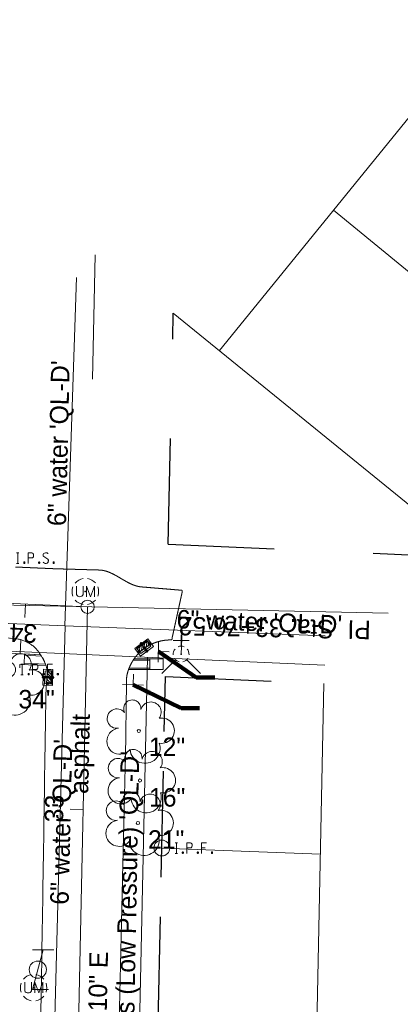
# Model space of a CAD drawing. Header units: feet. Extents: x 2433273 to 2447442, y 555003 to 575201.
# Tile 108 of 226: x 2445409 to 2445553, y 558191 to 558563. Entities that reach past the tile are written whole.
import ezdxf
from ezdxf.enums import TextEntityAlignment as Align

# ---------------------------------------------------------------- set-up
doc = ezdxf.new("R2010")
doc.units = ezdxf.units.FT
doc.header["$LTSCALE"] = 50
doc.header["$MEASUREMENT"] = 0
for name, pattern in [('cl20', [100, 5, -5, 80, -5, 5]), ('cl50', [100, 7.5, -7.5, 70, -7.5, 7.5]), ('DGN Style 1', [291.026069, 0.484236, -290.541832]), ('DGN Style 2', [484.236387, 290.541832, -193.694555]), ('DGN Style 3', [677.930942, 484.236387, -193.694555]), ('DGN Style 4', [775.262456, 387.38911, -193.694555, 0.484236, -193.694555]), ('DGN Style 5', [338.965471, 145.270916, -193.694555]), ('DGN Style 6', [921.017609, 0.484236, -193.694555, 338.965471, -193.694555, 0.484236, -193.694555]), ('DGN Style 7', [968.472775, 435.812749, -193.694555, 145.270916, -193.694555]), ('drainage01', [1.6, 0.85, -0.75]), ('rowex', [4.85, 0.8, -0.375, -0.375, 0.8, -0.3, 0.8, -0.3, 0.8, -0.3])]:
    doc.linetypes.add(name, pattern=pattern)
for name, color, linetype, lineweight in [('DR_X_Cells', 151, 'DGN Style 2', 0), ('DR_X_Cells (Construction)', 151, 'DGN Style 2', 0), ('DV_X_Property_Line', 7, 'Continuous', 0), ('GE_P_CL_50', 7, 'cl50', 13), ('GK_Drainage_Nodes (Construction)', 7, 'Continuous', 53), ('PV_P_Curb_Ramp', 120, 'Continuous', 13), ('PV_X_EOP', 7, 'DGN Style 3', 0), ('RW_X_CL_20', 6, 'cl20', 0), ('RW_X_Fee_RW', 6, 'rowex', 30), ('RW_X_Text', 7, 'Continuous', 0), ('SN_X_Public', 3, 'Continuous', 0), ('SV_P_Mon_Cells_Set', 7, 'Continuous', 0), ('SV_X_Mon_Cells_Found', 7, 'Continuous', 0), ('SV_X_Text', 7, 'Continuous', 0), ('UT_X_Gas', 2, 'Continuous', 0), ('UT_X_Gas_Text', 7, 'Continuous', 0), ('UT_X_Misc_Cells', 7, 'Continuous', 0), ('UT_X_Unknown_Cells', 7, 'Continuous', 0), ('UT_X_Unknown_Cells (Construction)', 7, 'Continuous', 0), ('UT_X_Water', 133, 'Continuous', 0), ('UT_X_Water_Cells', 133, 'Continuous', 0), ('UT_X_Water_Cells (Construction)', 133, 'Continuous', 0), ('UT_X_Water_Text', 7, 'Continuous', 0), ('VG_X_Cells', 3, 'Continuous', 0), ('VG_X_Text', 7, 'Continuous', 0)]:
    doc.layers.add(name, color=color, linetype=linetype, lineweight=lineweight)
doc.layers.add('GK_Visualization', color=30, linetype='Continuous', lineweight=13, plot=False)
doc.styles.add('Slanted-Normal LS 0.50', font='font31.shx', dxfattribs={"height": 0.14})
doc.styles.add('Slanted-Normal LS 0.50_0', font='font31.shx')
doc.styles.add('Style-font30', font='font30.shx')
doc.styles.add('Style-font31', font='font31.shx')
doc.dimstyles.new('Dec-0  Slanted', dxfattribs={"dimscale": 50, "dimtxt": 0.14, "dimasz": 0.14, "dimexe": 0.07, "dimexo": 0.07, "dimgap": 0.07, "dimtad": 1, "dimdec": 0, "dimzin": 3, "dimdsep": 46, "dimtxsty": 'Slanted-Normal LS 0.50_0', "dimcen": 0.09, "dimclrd": 97, "dimclre": 97, "dimclrt": 7, "dimadec": 0, "dimazin": 3, "dimtfac": 1, "dimtdec": 0, "dimtofl": 0, "dimtmove": 1, "dimatfit": 1, "dimfxl": 1, "dimtzin": 3, "dimlwd": 0, "dimlwe": 0, "dimarcsym": 0})

# ---------------------------------------------------------------- blocks, each defined once
blk = doc.blocks.new('X_34')
at = {"layer": 'GK_Visualization', "color": 1, "linetype": 'Continuous', "lineweight": 0}
for p, q in [((-0.07, -0.07), (0.07, 0.07)), ((-0.07, 0.07), (0.07, -0.07))]:
    blk.add_line(p, q, dxfattribs=at)
blk = doc.blocks.new('UMH_2')
at = {"layer": 'UT_X_Unknown_Cells', "color": 7, "linetype": 'Continuous', "lineweight": 0}
for p, q in [((-0.0671, 0.0408), (-0.0671, -0.0232)), ((-0.0167, 0.0408), (-0.0167, -0.0232))]:
    blk.add_line(p, q, dxfattribs=at)
at = {"layer": 'UT_X_Unknown_Cells', "color": 7, "linetype": 'Continuous', "lineweight": 0, "flags": 128}
blk.add_lwpolyline([(0.0094, -0.0392), (0.0094, 0.0408), (0.0391, -0.0392), (0.0687, 0.0408), (0.0687, -0.0392)], dxfattribs=at)
at = {"layer": 'UT_X_Unknown_Cells', "color": 7, "linetype": 'Continuous', "lineweight": 0}
for centre, radius, start, end in [((0, 0), 0.1, 100.0806, 140.07213), ((0, 0), 0.1, 40.05767, 80.10608), ((0, 0), 0.1, 160.01689, 200.03919), ((0, 0), 0.1, 340.01689, 20.03919), ((0, 0), 0.1, 220.05767, 260.04731), ((-0.0419, -0.0114), 0.0279, 205.19243, 334.80757), ((0, 0), 0.1, 280.01144, 320.02638)]:
    blk.add_arc(centre, radius, start, end, dxfattribs=at)
at = {"layer": 'UT_X_Unknown_Cells (Construction)', "color": 7, "linetype": 'Continuous', "lineweight": 30}
blk.add_point((0, 0), dxfattribs=at)
blk = doc.blocks.new('UMH_3')
at = {"layer": 'UT_X_Unknown_Cells', "color": 7, "linetype": 'Continuous', "lineweight": 0}
for p, q in [((-0.0671, 0.0407), (-0.0671, -0.0233)), ((-0.0167, 0.0407), (-0.0167, -0.0233))]:
    blk.add_line(p, q, dxfattribs=at)
at = {"layer": 'UT_X_Unknown_Cells', "color": 7, "linetype": 'Continuous', "lineweight": 0, "flags": 128}
blk.add_lwpolyline([(0.0094, -0.0393), (0.0094, 0.0407), (0.0391, -0.0393), (0.0687, 0.0407), (0.0687, -0.0393)], dxfattribs=at)
at = {"layer": 'UT_X_Unknown_Cells', "color": 7, "linetype": 'Continuous', "lineweight": 0}
for centre, radius, start, end in [((0, 0), 0.1, 100.0806, 140.07213), ((0, 0), 0.1, 40.05767, 80.10608), ((0, 0), 0.1, 160.01689, 200.03919), ((0, 0), 0.1, 340.01689, 20.03919), ((0, 0), 0.1, 220.05767, 260.04731), ((-0.0419, -0.0114), 0.0279, 205.19243, 334.80757), ((0, 0), 0.1, 280.01144, 320.02638)]:
    blk.add_arc(centre, radius, start, end, dxfattribs=at)
at = {"layer": 'UT_X_Unknown_Cells (Construction)', "color": 7, "linetype": 'Continuous', "lineweight": 30}
blk.add_point((0, 0), dxfattribs=at)
blk = doc.blocks.new('TLGT_7')
at = {"layer": 'UT_X_Misc_Cells', "color": 30, "linetype": 'Continuous', "lineweight": 0}
for p, q in [((0.0402, 0.15), (-0.0402, -0.15)), ((0.1202, 0.15), (-0.0398, 0.15)), ((0.0798, -0.15), (-0.0402, -0.15))]:
    blk.add_line(p, q, dxfattribs=at)
blk.add_circle((0, 0), 0.065, dxfattribs=at)
blk = doc.blocks.new('SGN1P_13')
at = {"layer": 'SN_X_Public', "color": 3, "linetype": 'Continuous', "lineweight": 0}
for p, q in [((0, 0.08), (0, -0.08)), ((0, 0), (-0.08, 0))]:
    blk.add_line(p, q, dxfattribs=at)
blk = doc.blocks.new('CB3-X_9')
at = {"layer": 'DR_X_Cells', "color": 151, "linetype": 'Continuous', "lineweight": 0}
for p, q in [((-2.5, -1.76), (-0.75, 0)), ((-2.5, -0.63), (-1.88, 0)), ((-1.44, -1.83), (0.38, 0)), ((-0.31, -1.83), (1.51, 0)), ((0.82, -1.83), (2.5, -0.14)), ((1.94, -1.83), (2.5, -1.28))]:
    blk.add_line(p, q, dxfattribs=at)
at = {"layer": 'DR_X_Cells', "color": 151, "linetype": 'drainage01', "lineweight": 0}
blk.add_lwpolyline([(-3.04, 1.42), (3.04, 1.42), (3.04, -2.17), (-3.04, -2.17), (-3.04, 1.42)], close=True, dxfattribs=at)
at = {"layer": 'DR_X_Cells', "color": 151, "linetype": 'Continuous', "lineweight": 0, "flags": 128}
blk.add_lwpolyline([(-2.5, 0), (2.5, 0), (2.5, -1.83), (-2.5, -1.83), (-2.5, 0)], close=True, dxfattribs=at)
at = {"layer": 'DR_X_Cells (Construction)', "color": 20, "linetype": 'drainage01', "lineweight": 0}
blk.add_lwpolyline([(-2.37, 0.75), (2.37, 0.75), (2.37, -1.5), (-2.37, -1.5), (-2.37, 0.75)], close=True, dxfattribs=at)
at = {"layer": 'GK_Drainage_Nodes (Construction)', "color": 21, "linetype": 'DGN Style 2', "lineweight": 53}
blk.add_point((0, 1.42), dxfattribs=at)
at = {"layer": 'GK_Drainage_Nodes (Construction)', "color": 61, "linetype": 'DGN Style 6', "lineweight": 53}
for p in [(0, 0.75), (-2.37, -0.37), (0, -1.5), (2.37, -0.37)]:
    blk.add_point(p, dxfattribs=at)
at = {"layer": 'GK_Drainage_Nodes (Construction)', "color": 21, "linetype": 'DGN Style 5', "lineweight": 53}
blk.add_point((0, 0), dxfattribs=at)
at = {"layer": 'GK_Drainage_Nodes (Construction)', "color": 40, "linetype": 'DGN Style 4', "lineweight": 53}
blk.add_point((0, 0), dxfattribs=at)
at = {"layer": 'GK_Drainage_Nodes (Construction)', "color": 151, "linetype": 'DGN Style 7', "lineweight": 53}
blk.add_point((0, -0.37), dxfattribs=at)
at = {"layer": 'GK_Drainage_Nodes (Construction)', "color": 223, "linetype": 'DGN Style 1', "lineweight": 53}
blk.add_point((0, -2.17), dxfattribs=at)
blk = doc.blocks.new('FH_7')
at = {"layer": 'UT_X_Water_Cells', "color": 133, "linetype": 'Continuous', "lineweight": 0}
for p, q in [((0.0599, 0.1032), (-0.0601, 0.1032)), ((-0.0001, 0.0602), (-0.0001, 0.1462)), ((-0.0423, -0.0424), (-0.1463, -0.1463)), ((0.0422, -0.0424), (0.1463, -0.1463))]:
    blk.add_line(p, q, dxfattribs=at)
for start, end in [(140.02099, 184.06293), (68.13946, 112.03798), (356.01648, 39.98885), (211.87877, 255.84793), (283.82389, 329.90967)]:
    blk.add_arc((0, 0), 0.06, start, end, dxfattribs=at)
at = {"layer": 'UT_X_Water_Cells (Construction)', "color": 133, "linetype": 'Continuous', "lineweight": 30}
blk.add_point((0, 0), dxfattribs=at)
blk.add_point((0, 0), dxfattribs=at)
blk = doc.blocks.new('SGN1P_14')
at = {"layer": 'SN_X_Public', "color": 3, "linetype": 'Continuous', "lineweight": 0}
for p, q in [((0, 0.08), (0, -0.08)), ((0, 0), (-0.08, 0))]:
    blk.add_line(p, q, dxfattribs=at)
blk = doc.blocks.new('CB3-X_10')
at = {"layer": 'DR_X_Cells', "color": 151, "linetype": 'Continuous', "lineweight": 0}
for p, q in [((-0.31, -1.83), (1.51, 0)), ((-2.5, -1.76), (-0.75, 0)), ((-2.5, -0.63), (-1.88, 0)), ((-1.44, -1.83), (0.38, 0)), ((0.82, -1.83), (2.5, -0.14)), ((1.94, -1.83), (2.5, -1.28))]:
    blk.add_line(p, q, dxfattribs=at)
at = {"layer": 'DR_X_Cells', "color": 151, "linetype": 'drainage01', "lineweight": 0}
blk.add_lwpolyline([(-3.04, 1.42), (3.04, 1.42), (3.04, -2.17), (-3.04, -2.17), (-3.04, 1.42)], close=True, dxfattribs=at)
at = {"layer": 'DR_X_Cells', "color": 151, "linetype": 'Continuous', "lineweight": 0, "flags": 128}
blk.add_lwpolyline([(-2.5, 0), (2.5, 0), (2.5, -1.83), (-2.5, -1.83), (-2.5, 0)], close=True, dxfattribs=at)
at = {"layer": 'DR_X_Cells (Construction)', "color": 20, "linetype": 'drainage01', "lineweight": 0}
blk.add_lwpolyline([(-2.37, 0.75), (2.37, 0.75), (2.37, -1.5), (-2.37, -1.5), (-2.37, 0.75)], close=True, dxfattribs=at)
at = {"layer": 'GK_Drainage_Nodes (Construction)', "color": 21, "linetype": 'DGN Style 2', "lineweight": 53}
blk.add_point((0, 1.42), dxfattribs=at)
at = {"layer": 'GK_Drainage_Nodes (Construction)', "color": 61, "linetype": 'DGN Style 6', "lineweight": 53}
for p in [(0, 0.75), (-2.37, -0.37), (0, -1.5), (2.37, -0.37)]:
    blk.add_point(p, dxfattribs=at)
at = {"layer": 'GK_Drainage_Nodes (Construction)', "color": 21, "linetype": 'DGN Style 5', "lineweight": 53}
blk.add_point((0, 0), dxfattribs=at)
at = {"layer": 'GK_Drainage_Nodes (Construction)', "color": 40, "linetype": 'DGN Style 4', "lineweight": 53}
blk.add_point((0, 0), dxfattribs=at)
at = {"layer": 'GK_Drainage_Nodes (Construction)', "color": 151, "linetype": 'DGN Style 7', "lineweight": 53}
blk.add_point((0, -0.37), dxfattribs=at)
at = {"layer": 'GK_Drainage_Nodes (Construction)', "color": 223, "linetype": 'DGN Style 1', "lineweight": 53}
blk.add_point((0, -2.17), dxfattribs=at)
blk = doc.blocks.new('IPS_13')
at = {"layer": 'SV_P_Mon_Cells_Set', "linetype": 'Continuous', "lineweight": 0}
h = blk.add_hatch(color=2, dxfattribs=at)
edge = h.paths.add_edge_path()
edge.add_arc((0, 0), 0.06, 0, 360)
at = {"layer": 'SV_P_Mon_Cells_Set', "color": 2, "linetype": 'Continuous', "lineweight": 0, "flags": 128}
for points in [[(0.1009, 0.0401), (0.1186, 0.0401)], [(0.1098, -0.0399), (0.1098, 0.0401)], [(0.188, -0.0399), (0.188, 0.0401), (0.2145, 0.0401), (0.2172, 0.0394), (0.2211, 0.0382), (0.2228, 0.0369), (0.2244, 0.0357), (0.2266, 0.0325), (0.2283, 0.0294), (0.2294, 0.0243), (0.2294, 0.0168), (0.2288, 0.0143), (0.2277, 0.0105), (0.2255, 0.0061), (0.2233, 0.0042), (0.2217, 0.0029), (0.2189, 0.0017), (0.2145, 0.001), (0.188, 0.001)], [(0.3385, 0.0344), (0.3374, 0.0357), (0.3357, 0.0369), (0.3308, 0.0388), (0.3247, 0.0401), (0.3203, 0.0401), (0.3187, 0.0401), (0.3115, 0.0382), (0.3054, 0.0344), (0.3016, 0.0294), (0.3005, 0.0243), (0.3005, 0.0206), (0.3016, 0.0155), (0.306, 0.0111), (0.3363, -0.0078), (0.339, -0.0103), (0.3401, -0.0128), (0.3412, -0.0166), (0.3412, -0.0204), (0.3407, -0.0242), (0.3401, -0.0267), (0.339, -0.0298), (0.3379, -0.0324), (0.3368, -0.0342), (0.3352, -0.0361), (0.3335, -0.0374), (0.3313, -0.0387), (0.3297, -0.0393), (0.3247, -0.0399), (0.317, -0.0399), (0.312, -0.0387), (0.3049, -0.0342), (0.3005, -0.0305)], [(0.1009, -0.0399), (0.1186, -0.0399)], [(0.1577, -0.0292), (0.1605, -0.0292), (0.1621, -0.0305), (0.1638, -0.033), (0.1638, -0.0361), (0.1621, -0.0387), (0.1605, -0.0399), (0.1577, -0.0399), (0.1561, -0.0387), (0.1544, -0.0361), (0.1544, -0.033), (0.1561, -0.0305), (0.1577, -0.0292)], [(0.2702, -0.0292), (0.2729, -0.0292), (0.2746, -0.0305), (0.2762, -0.033), (0.2762, -0.0361), (0.2746, -0.0387), (0.2729, -0.0399), (0.2702, -0.0399), (0.2685, -0.0387), (0.2668, -0.0361), (0.2668, -0.033), (0.2685, -0.0305), (0.2702, -0.0292)], [(0.3793, -0.0292), (0.382, -0.0292), (0.3837, -0.0305), (0.3853, -0.033), (0.3853, -0.0361), (0.3837, -0.0387), (0.382, -0.0399), (0.3793, -0.0399), (0.3776, -0.0387), (0.376, -0.0361), (0.376, -0.033), (0.3776, -0.0305), (0.3793, -0.0292)]]:
    blk.add_lwpolyline(points, dxfattribs=at)
blk = doc.blocks.new('TREE_21')
at = {"layer": 'VG_X_Cells', "color": 3, "linetype": 'Continuous', "lineweight": 0}
blk.add_circle((0, 0), 0.012, dxfattribs=at)
for centre, radius, start, end in [((-0.0492, 0.1684), 0.0658, 354.0047, 205.97412), ((-0.1655, 0.0932), 0.0735, 39.06254, 279.54124), ((0.0913, 0.1415), 0.0776, 323.82996, 165.0376), ((0.173, 0.0018), 0.0957, 259.14531, 101.45961), ((-0.1427, -0.0774), 0.0987, 96.17219, 320.57371), ((0.0473, -0.1303), 0.1142, 184.94757, 19.45715)]:
    blk.add_arc(centre, radius, start, end, dxfattribs=at)
blk = doc.blocks.new('IPF_33')
at = {"layer": 'SV_X_Mon_Cells_Found', "color": 7, "linetype": 'Continuous', "lineweight": 0, "flags": 128}
for points in [[(0.1007, 0.04), (0.1184, 0.04)], [(0.1095, -0.04), (0.1095, 0.04)], [(0.1878, -0.04), (0.1878, 0.04), (0.2143, 0.04), (0.217, 0.0394), (0.2209, 0.0381), (0.2225, 0.0368), (0.2242, 0.0356), (0.2264, 0.0324), (0.228, 0.0293), (0.2291, 0.0242), (0.2291, 0.0167), (0.2286, 0.0142), (0.2275, 0.0104), (0.2253, 0.006), (0.2231, 0.0041), (0.2214, 0.0028), (0.2187, 0.0016), (0.2143, 0.0009), (0.1878, 0.0009)], [(0.3383, 0.04), (0.3002, 0.04), (0.3002, -0.04)], [(0.3002, 0.0009), (0.3272, 0.0009)], [(0.1007, -0.04), (0.1184, -0.04)], [(0.1575, -0.0293), (0.1602, -0.0293), (0.1619, -0.0305), (0.1635, -0.0331), (0.1635, -0.0362), (0.1619, -0.0387), (0.1602, -0.04), (0.1575, -0.04), (0.1558, -0.0387), (0.1542, -0.0362), (0.1542, -0.0331), (0.1558, -0.0305), (0.1575, -0.0293)], [(0.2699, -0.0293), (0.2727, -0.0293), (0.2743, -0.0305), (0.276, -0.0331), (0.276, -0.0362), (0.2743, -0.0387), (0.2727, -0.04), (0.2699, -0.04), (0.2683, -0.0387), (0.2666, -0.0362), (0.2666, -0.0331), (0.2683, -0.0305), (0.2699, -0.0293)], [(0.3774, -0.0293), (0.3801, -0.0293), (0.3818, -0.0305), (0.3835, -0.0331), (0.3835, -0.0362), (0.3818, -0.0387), (0.3801, -0.04), (0.3774, -0.04), (0.3757, -0.0387), (0.3741, -0.0362), (0.3741, -0.0331), (0.3757, -0.0305), (0.3774, -0.0293)]]:
    blk.add_lwpolyline(points, dxfattribs=at)
at = {"layer": 'SV_X_Mon_Cells_Found', "color": 7, "linetype": 'Continuous', "lineweight": 0}
blk.add_circle((0, 0), 0.06, dxfattribs=at)
blk = doc.blocks.new('TREE_22')
at = {"layer": 'VG_X_Cells', "color": 3, "linetype": 'Continuous', "lineweight": 0}
blk.add_circle((0, 0), 0.012, dxfattribs=at)
for centre, radius, start, end in [((-0.0492, 0.1684), 0.0658, 354.0047, 205.97412), ((-0.1655, 0.0932), 0.0735, 39.06254, 279.54124), ((0.0913, 0.1415), 0.0776, 323.82996, 165.0376), ((0.173, 0.0018), 0.0957, 259.14531, 101.45961), ((-0.1427, -0.0774), 0.0987, 96.17219, 320.57371), ((0.0473, -0.1303), 0.1142, 184.94757, 19.45715)]:
    blk.add_arc(centre, radius, start, end, dxfattribs=at)
blk = doc.blocks.new('TREE_23')
at = {"layer": 'VG_X_Cells', "color": 3, "linetype": 'Continuous', "lineweight": 0}
blk.add_circle((0, 0), 0.012, dxfattribs=at)
for centre, radius, start, end in [((-0.0492, 0.1684), 0.0658, 354.0047, 205.97412), ((-0.1655, 0.0932), 0.0735, 39.06254, 279.54124), ((0.0913, 0.1415), 0.0776, 323.82996, 165.0376), ((0.173, 0.0018), 0.0957, 259.14531, 101.45961), ((-0.1427, -0.0774), 0.0987, 96.17219, 320.57371), ((0.0473, -0.1303), 0.1142, 184.94757, 19.45715)]:
    blk.add_arc(centre, radius, start, end, dxfattribs=at)
blk = doc.blocks.new('TREE_24')
at = {"layer": 'VG_X_Cells', "color": 3, "linetype": 'Continuous', "lineweight": 0}
blk.add_circle((0, 0), 0.012, dxfattribs=at)
for centre, radius, start, end in [((-0.0492, 0.1684), 0.0658, 354.0047, 205.97412), ((-0.1655, 0.0932), 0.0735, 39.06254, 279.54124), ((0.0913, 0.1415), 0.0776, 323.82996, 165.0376), ((0.173, 0.0018), 0.0957, 259.14531, 101.45961), ((-0.1427, -0.0774), 0.0987, 96.17219, 320.57371), ((0.0473, -0.1303), 0.1142, 184.94757, 19.45715)]:
    blk.add_arc(centre, radius, start, end, dxfattribs=at)
blk = doc.blocks.new('IPF_34')
at = {"layer": 'SV_X_Mon_Cells_Found', "color": 7, "linetype": 'Continuous', "lineweight": 0, "flags": 128}
for points in [[(0.1007, 0.04), (0.1184, 0.04)], [(0.1095, -0.04), (0.1095, 0.04)], [(0.1878, -0.04), (0.1878, 0.04), (0.2143, 0.04), (0.217, 0.0394), (0.2209, 0.0381), (0.2225, 0.0368), (0.2242, 0.0356), (0.2264, 0.0324), (0.228, 0.0293), (0.2291, 0.0242), (0.2291, 0.0167), (0.2286, 0.0142), (0.2275, 0.0104), (0.2253, 0.006), (0.2231, 0.0041), (0.2214, 0.0028), (0.2187, 0.0016), (0.2143, 0.0009), (0.1878, 0.0009)], [(0.3383, 0.04), (0.3002, 0.04), (0.3002, -0.04)], [(0.3002, 0.0009), (0.3272, 0.0009)], [(0.1007, -0.04), (0.1184, -0.04)], [(0.1575, -0.0293), (0.1602, -0.0293), (0.1619, -0.0305), (0.1635, -0.0331), (0.1635, -0.0362), (0.1619, -0.0387), (0.1602, -0.04), (0.1575, -0.04), (0.1558, -0.0387), (0.1542, -0.0362), (0.1542, -0.0331), (0.1558, -0.0305), (0.1575, -0.0293)], [(0.2699, -0.0293), (0.2727, -0.0293), (0.2743, -0.0305), (0.276, -0.0331), (0.276, -0.0362), (0.2743, -0.0387), (0.2727, -0.04), (0.2699, -0.04), (0.2683, -0.0387), (0.2666, -0.0362), (0.2666, -0.0331), (0.2683, -0.0305), (0.2699, -0.0293)], [(0.3774, -0.0293), (0.3801, -0.0293), (0.3818, -0.0305), (0.3835, -0.0331), (0.3835, -0.0362), (0.3818, -0.0387), (0.3801, -0.04), (0.3774, -0.04), (0.3757, -0.0387), (0.3741, -0.0362), (0.3741, -0.0331), (0.3757, -0.0305), (0.3774, -0.0293)]]:
    blk.add_lwpolyline(points, dxfattribs=at)
at = {"layer": 'SV_X_Mon_Cells_Found', "color": 7, "linetype": 'Continuous', "lineweight": 0}
blk.add_circle((0, 0), 0.06, dxfattribs=at)

msp = doc.modelspace()

# ---------------------------------------------------------------- linework, layer by layer
at = {"layer": 'DV_X_Property_Line'}
for p, q in [((2445484.75, 558438.5), (2445586.35, 558563.45)), ((2446142.38, 557988.97), (2445527.85, 558491.43)), ((2445518.67, 558049.73), (2445524.26, 558312.65)), ((2445463.01, 558250.52), (2445522.89, 558248.18))]:
    msp.add_line(p, q, dxfattribs=at)
at = {"layer": 'GE_P_CL_50'}
for p, q in [((2445434.95, 558341.62), (2445148.88, 558354.26)), ((2445428.17, 558023.23), (2445434.95, 558341.62))]:
    msp.add_line(p, q, dxfattribs=at)
at = {"layer": 'GE_P_CL_50', "linetype": 'Continuous'}
for p, q in [((2445548.57, 558339.2), (2445261.7, 558345.31)), ((2445411.48, 558342.66), (2445411.26, 558337.66)), ((2445433.32, 558265.12), (2445428.32, 558265.23))]:
    msp.add_line(p, q, dxfattribs=at)
msp.add_circle((2445434.95, 558341.62), 2.5, dxfattribs=at)
at = {"layer": 'PV_P_Curb_Ramp'}
for p, q in [((2445409.78, 558329.2), (2445409.54, 558323.91)), ((2445417.17, 558323.57), (2445405.55, 558324.09)), ((2445411.17, 558323.84), (2445411, 558319.84)), ((2445411.15, 558323.34), (2445417.5, 558323.06)), ((2445411.17, 558323.84), (2445417.17, 558323.57)), ((2445417.17, 558323.57), (2445417.5, 558323.06)), ((2445417.5, 558323.06), (2445419.09, 558319.99)), ((2445450.62, 558318.45), (2445452.15, 558321.45)), ((2445452.15, 558321.45), (2445452.48, 558321.95)), ((2445452.15, 558321.45), (2445458.48, 558321.45)), ((2445452.48, 558321.95), (2445463.48, 558321.95)), ((2445458.48, 558317.95), (2445458.48, 558321.95)), ((2445463.48, 558317.95), (2445463.48, 558321.95)), ((2445409.31, 558318.57), (2445409.39, 558319.91)), ((2445409.39, 558319.91), (2445419.25, 558319.48)), ((2445411.02, 558320.34), (2445419.09, 558319.99)), ((2445419.09, 558319.99), (2445419.25, 558319.48)), ((2445450.43, 558317.95), (2445450.62, 558318.45)), ((2445450.43, 558317.95), (2445463.48, 558317.95)), ((2445450.62, 558318.45), (2445458.48, 558318.45))]:
    msp.add_line(p, q, dxfattribs=at)
msp.add_arc((2445405.58, 558313.91), 15.85, 74.6423, 89.2068, dxfattribs=at)
at = {"layer": 'PV_X_EOP'}
msp.add_rational_spline([(2445772.55, 557956.07), (2445772.52, 557966.12), (2445772.49, 557976.17), (2445772.46, 557986.22), (2445772.28, 557987.48), (2445772.1, 557988.74), (2445771.92, 557990), (2445771.81, 557990.76), (2445770.95, 557991.25), (2445770.23, 557991.56), (2445766.12, 557993.35), (2445762.05, 557994.75), (2445757.76, 557995.53), (2445755.04, 557996.02), (2445752.33, 557996.52), (2445749.61, 557997.01), (2445734.53, 557997.61), (2445719.44, 557998.2), (2445704.36, 557998.79), (2445686.04, 557999.49), (2445667.71, 558000.19), (2445649.39, 558000.89), (2445630.98, 558001.59), (2445612.57, 558002.3), (2445594.15, 558003.01), (2445575.56, 558003.73), (2445556.96, 558004.44), (2445538.37, 558005.16), (2445519.88, 558005.83), (2445501.4, 558006.49), (2445482.92, 558007.16), (2445477.49, 558016.41), (2445472.06, 558025.66), (2445466.63, 558034.91), (2445463.79, 558035.5), (2445460.94, 558036.1), (2445458.09, 558036.7), (2445456.16, 558036.73), (2445454.23, 558036.77), (2445452.29, 558036.8), (2445447.77, 558036.86), (2445444.37, 558039.84), (2445443.72, 558044.32), (2445443.78, 558053.41), (2445443.83, 558062.5), (2445443.89, 558071.59), (2445444.48, 558090.1), (2445445.07, 558108.61), (2445445.66, 558127.11), (2445446.03, 558144.49), (2445446.39, 558161.87), (2445446.76, 558179.25), (2445447.24, 558199.89), (2445447.72, 558220.54), (2445448.2, 558241.19), (2445448.57, 558256.7), (2445448.95, 558272.21), (2445449.32, 558287.72), (2445449.44, 558296.79), (2445449.56, 558305.87), (2445449.68, 558314.94), (2445451.03, 558323.71), (2445457.85, 558329.39), (2445466.73, 558329.13), (2445468.1, 558335.38), (2445469.46, 558341.63), (2445470.83, 558347.88), (2445465.67, 558348.31), (2445460.5, 558348.74), (2445455.34, 558349.17), (2445449.62, 558349.65), (2445445.09, 558355.39), (2445439.36, 558355.55), (2445433.82, 558355.71), (2445428.29, 558355.87), (2445422.75, 558356.02), (2445417.75, 558356.24), (2445412.74, 558356.46), (2445407.74, 558356.68)], [1, 1, 1, 1, 1, 1, 1, 1, 1, 1, 1, 1, 1, 1, 1, 1, 1, 1, 1, 1, 1, 1, 1, 1, 1, 1, 1, 1, 1, 1, 1, 1, 1, 1, 1, 1, 1, 1, 1, 1, 0.839883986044, 0.839883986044, 1, 1, 1, 1, 1, 1, 1, 1, 1, 1, 1, 1, 1, 1, 1, 1, 1, 1, 1, 0.832839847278, 0.832839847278, 1, 1, 1, 1, 1, 1, 1, 1, 1, 1, 1, 1, 1, 1, 1, 1], degree=3, knots=[0, 0, 0, 0, 0.090909, 0.090909, 0.090909, 0.103531, 0.103531, 0.103531, 0.111133, 0.111133, 0.111133, 0.154419, 0.154419, 0.154419, 0.181818, 0.181818, 0.181818, 0.2, 0.2, 0.2, 0.218182, 0.218182, 0.218182, 0.236364, 0.236364, 0.236364, 0.254545, 0.254545, 0.254545, 0.272727, 0.272727, 0.272727, 0.363636, 0.363636, 0.363636, 0.409091, 0.409091, 0.409091, 0.454545, 0.454545, 0.454545, 0.545455, 0.545455, 0.545455, 0.560606, 0.560606, 0.560606, 0.575758, 0.575758, 0.575758, 0.590909, 0.590909, 0.590909, 0.606061, 0.606061, 0.606061, 0.621212, 0.621212, 0.621212, 0.636364, 0.636364, 0.636364, 0.727273, 0.727273, 0.727273, 0.818182, 0.818182, 0.818182, 0.846799, 0.846799, 0.846799, 0.878504, 0.878504, 0.878504, 0.909091, 0.909091, 0.909091, 1, 1, 1, 1], dxfattribs=at)
msp.add_open_spline([(2445374.4, 558038.28), (2445378.91, 558038.14), (2445383.42, 558037.99), (2445387.92, 558037.85), (2445391.06, 558038.09), (2445394.21, 558038.34), (2445397.35, 558038.59), (2445400.11, 558038.8), (2445402.88, 558038.51), (2445405.65, 558038.61), (2445407.32, 558038.67), (2445408.91, 558038.93), (2445410.46, 558040.01), (2445412.76, 558041.6), (2445414.32, 558043.82), (2445414.39, 558046.28), (2445414.67, 558055.09), (2445414.94, 558063.9), (2445415.21, 558072.71), (2445415.86, 558108.55), (2445416.51, 558144.39), (2445417.16, 558180.24), (2445417.46, 558197.97), (2445417.76, 558215.7), (2445418.06, 558233.43), (2445418.33, 558251.8), (2445418.6, 558270.16), (2445418.88, 558288.53), (2445419, 558295.75), (2445419.13, 558302.97), (2445419.25, 558310.18), (2445419.39, 558312.12), (2445419.53, 558314.06), (2445419.67, 558316), (2445419.75, 558317.14), (2445419.57, 558318.27), (2445419.27, 558319.4), (2445418.9, 558320.79), (2445418.21, 558321.97), (2445417.42, 558323.19), (2445416.39, 558324.78), (2445415.4, 558326.19), (2445413.78, 558327.28), (2445411.62, 558328.74), (2445409.33, 558329.56), (2445406.9, 558329.7), (2445399.01, 558330.16), (2445391.12, 558330.61), (2445383.23, 558331.07)], degree=3, knots=[0, 0, 0, 0, 0.25, 0.25, 0.25, 0.29175, 0.29175, 0.29175, 0.328426, 0.328426, 0.328426, 0.35056, 0.35056, 0.35056, 0.383266, 0.383266, 0.383266, 0.5, 0.5, 0.5, 0.5625, 0.5625, 0.5625, 0.625, 0.625, 0.625, 0.6875, 0.6875, 0.6875, 0.75, 0.75, 0.75, 0.779205, 0.779205, 0.779205, 0.79631, 0.79631, 0.79631, 0.817427, 0.817427, 0.817427, 0.844825, 0.844825, 0.844825, 0.881304, 0.881304, 0.881304, 1, 1, 1, 1], dxfattribs=at)
at = {"layer": 'RW_X_CL_20'}
for p, q in [((2445426.14, 557927.78), (2445437.78, 558474.62)), ((2445426.14, 557927.78), (2445437.78, 558474.62)), ((2445148.88, 558354.26), (2445524.23, 558337.68)), ((2445148.88, 558354.26), (2445524.23, 558337.68))]:
    msp.add_line(p, q, dxfattribs=at)
at = {"layer": 'RW_X_Fee_RW'}
for p, q in [((2445465.46, 558365.3), (2445467.31, 558452.53)), ((2445465.46, 558365.3), (2445581.02, 558360.2)), ((2445458.79, 558052.06), (2445464.39, 558315.3)), ((2445464.39, 558315.3), (2445524.26, 558312.65))]:
    msp.add_line(p, q, dxfattribs=at)
at = {"layer": 'RW_X_Text'}
msp.add_line((2445467.31, 558452.53), (2445985.75, 558031.51), dxfattribs=at)
at = {"layer": 'UT_X_Gas'}
msp.add_line((2445457.54, 558322.61), (2445449, 557920.42), dxfattribs=at)
at = {"layer": 'UT_X_Gas', "flags": 128}
msp.add_lwpolyline([(2444165.55, 558315.34), (2445125.6, 558335.91), (2445155.61, 558335.94), (2445524.57, 558319.65)], dxfattribs=at)
at = {"layer": 'UT_X_Water'}
for p, q in [((2445426.41, 558334.49), (2445430.73, 558466.04)), ((2445426.41, 558334.49), (2445524.73, 558330.65)), ((2445470.28, 558323.78), (2445470.63, 558332.76))]:
    msp.add_line(p, q, dxfattribs=at)
at = {"layer": 'UT_X_Water', "flags": 128}
msp.add_lwpolyline([(2445140.1, 558346.24), (2445426.45, 558334.47), (2445415.72, 557928.65)], dxfattribs=at)

# ---------------------------------------------------------------- block references
at = {"layer": 'DR_X_Cells', "color": 151, "linetype": 'Continuous', "lineweight": 0}
for name, p, rotation in [('CB3-X_9', (2445456.53, 558326.01), 216.4810928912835), ('CB3-X_10', (2445419.62, 558315.03), 88.13671927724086)]:
    msp.add_blockref(name, p, dxfattribs=dict(at, rotation=rotation))
at = {"layer": 'GK_Visualization', "color": 1, "linetype": 'Continuous', "lineweight": 0}
msp.add_blockref('X_34', (2445434.95, 558341.62), dxfattribs=at)
at = {"layer": 'SN_X_Public', "color": 3, "linetype": 'Continuous', "lineweight": 0, "xscale": 50.00000000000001, "yscale": 50.00000000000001, "zscale": 50.00000000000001}
for name, p, rotation in [('SGN1P_14', (2445461.72, 558324.72), 178.8333166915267), ('SGN1P_13', (2445452.13, 558312.21), 268.0923878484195)]:
    msp.add_blockref(name, p, dxfattribs=dict(at, rotation=rotation))
at = {"layer": 'SV_P_Mon_Cells_Set', "color": 2, "linetype": 'Continuous', "lineweight": 0, "xscale": 50, "yscale": 50, "zscale": 50}
msp.add_blockref('IPS_13', (2445403.09, 558360.06), dxfattribs=at)
at = {"layer": 'SV_X_Mon_Cells_Found', "color": 7, "linetype": 'Continuous', "lineweight": 0, "xscale": 50, "yscale": 50, "zscale": 50}
for name, p in [('IPF_33', (2445404.74, 558317.93)), ('IPF_34', (2445463.01, 558250.52))]:
    msp.add_blockref(name, p, dxfattribs=at)
at = {"layer": 'UT_X_Misc_Cells', "color": 30, "linetype": 'Continuous', "lineweight": 0, "xscale": 50, "yscale": 50, "zscale": 50}
msp.add_blockref('TLGT_7', (2445416.14, 558204.58), dxfattribs=at)
at = {"layer": 'UT_X_Unknown_Cells', "color": 7, "linetype": 'Continuous', "lineweight": 0, "xscale": 50, "yscale": 50, "zscale": 50}
for name, p in [('UMH_2', (2445434.1, 558347.43)), ('UMH_3', (2445414.56, 558197.76))]:
    msp.add_blockref(name, p, dxfattribs=at)
at = {"layer": 'UT_X_Water_Cells', "color": 133, "linetype": 'Continuous', "lineweight": 0, "xscale": 50, "yscale": 50, "zscale": 50}
msp.add_blockref('FH_7', (2445470.28, 558323.78), dxfattribs=at)
at = {"layer": 'VG_X_Cells', "color": 3, "linetype": 'Continuous', "lineweight": 0, "xscale": 50, "yscale": 50, "zscale": 50}
for name, p in [('TREE_21', (2445405.21, 558312.99)), ('TREE_22', (2445454.31, 558294.76)), ('TREE_23', (2445454.74, 558276.03)), ('TREE_24', (2445453.96, 558259.96))]:
    msp.add_blockref(name, p, dxfattribs=at)

# ---------------------------------------------------------------- texts
at = {"layer": 'GE_P_CL_50', "linetype": 'Continuous', "style": 'Style-font31'}
msp.add_text('PI  Sta. 33+76.52', height=7, rotation=178.7805, dxfattribs=at).set_placement((2445542.03, 558336.38))
for s, rotation, p in [('34', 177.4711, (2445410.82, 558335.18)), ('33', 88.7805, (2445425.82, 558265.39))]:
    msp.add_text(s, height=7, rotation=rotation, dxfattribs=at).set_placement(p, align=Align.CENTER)
msp.add_text('N 1%%d 13\' 10" E', height=7, rotation=88.7805, dxfattribs=at).set_placement((2445435.06, 558182.35), align=Align.TOP_CENTER)
at = {"layer": 'GK_Visualization', "color": 1, "style": 'Style-font30'}
msp.add_text('TEMP11', height=0.14, dxfattribs=at).set_placement((2445434.95, 558341.62), align=Align.RIGHT)
at = {"layer": 'SV_X_Text', "style": 'Slanted-Normal LS 0.50'}
msp.add_text('asphalt', height=7, rotation=88.6682, dxfattribs=at).set_placement((2445435.17, 558270.92))
at = {"layer": 'UT_X_Gas_Text', "style": 'Slanted-Normal LS 0.50'}
msp.add_text('2" Steel Gas (Low Pressure) \'QL-D\'', height=7, rotation=88.9472, dxfattribs=at).set_placement((2445453.11, 558213.65), align=Align.CENTER)
at = {"layer": 'UT_X_Water_Text', "style": 'Slanted-Normal LS 0.50'}
for rotation, p in [(88.6977, (2445427.5, 558403.35)), (358.0374, (2445499.74, 558332.46)), (88.6977, (2445428.49, 558260.31))]:
    msp.add_text('6" water \'QL-D\'', height=7, rotation=rotation, dxfattribs=at).set_placement(p, align=Align.CENTER)
at = {"layer": 'VG_X_Text', "style": 'Slanted-Normal LS 0.50'}
for s, p in [('34"', (2445408.83, 558310.24)), ('12"', (2445458.09, 558292.27)), ('16"', (2445458.14, 558273.17)), ('21"', (2445457.77, 558257.25))]:
    msp.add_text(s, height=7, dxfattribs=at).set_placement(p, align=Align.TOP_LEFT)

# ---------------------------------------------------------------- leaders
at = {"layer": 'SV_X_Text', "color": 97, "linetype": 'Continuous', "lineweight": 0, "annotation_type": 0, "has_hookline": 1, "hookline_direction": 0}
for points, text_width in [([(2445461.72, 558324.72), (2445476.02, 558314.89), (2445483.02, 558314.89)], 74), ([(2445452.13, 558312.21), (2445470.25, 558303.41), (2445477.25, 558303.41)], 33.89)]:
    msp.add_leader(points, dimstyle='Dec-0  Slanted', override={"dimtad": 0, "dimclrd": 0, "dimlwd": 65534}, dxfattribs=dict(at, text_width=text_width))

doc.saveas('drawing.dxf')
